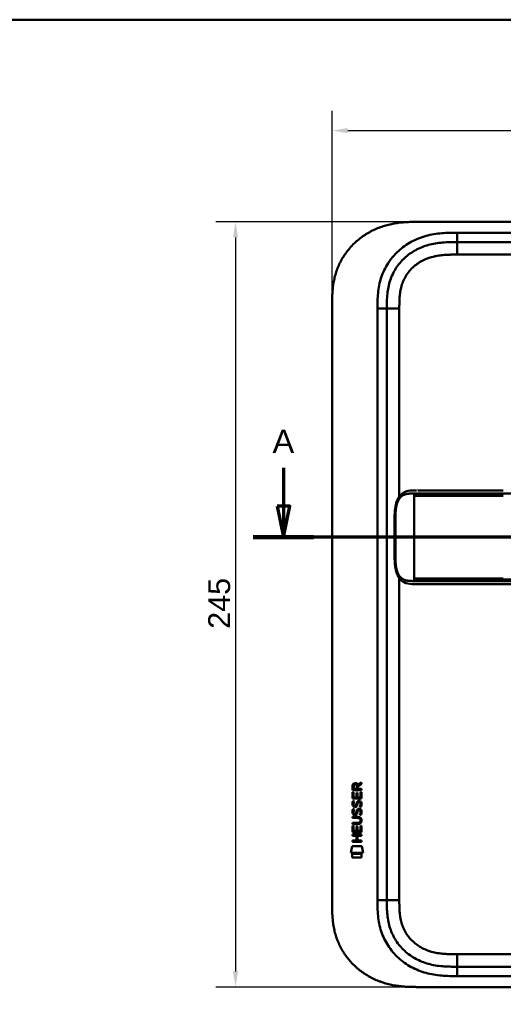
# Model space of a CAD drawing. Header units: millimetres. Extents: x 20 to 833, y 20 to 574.
# Tile 8 of 10: x 429 to 584, y 259 to 574. Entities that reach past the tile are written whole.
import ezdxf

# ---------------------------------------------------------------- set-up
doc = ezdxf.new("R2010")
doc.units = ezdxf.units.MM
doc.header["$LTSCALE"] = 2
for name, color, linetype, lineweight in [('Bemaßungen(DIN)', 7, 'Continuous', 25), ('Schnittansichtslinien(DIN)', 7, 'Continuous', 70), ('Sichtbare Kanten(DIN)', 7, 'Continuous', 50), ('Sichtbare tangentiale Kanten(DIN)', 7, 'Continuous', 50), ('Skizziergeometrie(DIN)', 7, 'Continuous', 50)]:
    doc.layers.add(name, color=color, linetype=linetype, lineweight=lineweight)
doc.styles.add('Aktuell-DINGroßer Text', font='arial.ttf')
doc.styles.add('STANDARD-DIN~0', font='arial.ttf')
doc.dimstyles.new('CAD-LAN', dxfattribs={"dimscale": 2, "dimtxt": 3.5, "dimasz": 2.5, "dimexe": 3.175, "dimexo": 0, "dimgap": 0.8, "dimtad": 1, "dimrnd": 1e-08, "dimtxsty": 'STANDARD-DIN~0', "dimcen": 0.09, "dimdle": 10, "dimclrd": 250, "dimclre": 250, "dimclrt": 250, "dimadec": 0, "dimazin": 2, "dimtfac": 1, "dimtmove": 0, "dimatfit": 3, "dimfxl": 1, "dimtolj": 1, "dimtzin": 0, "dimlwd": 25, "dimlwe": 25, "dimarcsym": 0})

# ---------------------------------------------------------------- blocks, each defined once
blk = doc.blocks.new('Ränder Standardrahmen')
at = {"layer": 'Skizziergeometrie(DIN)', "flags": 128}
blk.add_lwpolyline([(10, 10), (10, 287), (410, 287), (410, 10), (10, 10)], dxfattribs=at)
blk = doc.blocks.new('2DTransSchnitt0')
at = {"layer": 'Schnittansichtslinien(DIN)', "linetype": 'Continuous'}
for p, q in [((256.86, 215.25), (256.86, 209.14)), ((379.01, 215.25), (379.01, 209.14)), ((255.86, 209.14), (256.86, 204.14)), ((257.86, 209.14), (255.86, 209.14)), ((256.86, 209.14), (256.86, 204.14)), ((256.86, 204.14), (257.86, 209.14)), ((378.01, 209.14), (379.01, 204.14)), ((380.01, 209.14), (378.01, 209.14)), ((379.01, 209.14), (379.01, 204.14)), ((379.01, 204.14), (380.01, 209.14)), ((383.84, 204.14), (252.02, 204.14))]:
    blk.add_line(p, q, dxfattribs=at)
at = {"layer": 'Schnittansichtslinien(DIN)', "linetype": 'Continuous', "lineweight": 140}
for p, q in [((261.69, 204.14), (252.02, 204.14)), ((383.84, 204.14), (374.17, 204.14))]:
    blk.add_line(p, q, dxfattribs=at)
at = {"layer": 'Schnittansichtslinien(DIN)', "linetype": 'Continuous', "flags": 128}
for points in [[(255.86, 209.14), (256.86, 204.14), (257.86, 209.14), (255.86, 209.14)], [(378.01, 209.14), (379.01, 204.14), (380.01, 209.14), (378.01, 209.14)]]:
    blk.add_lwpolyline(points, dxfattribs=at)
at = {"layer": 'Schnittansichtslinien(DIN)'}
for points in [[(255.86, 209.14), (256.86, 204.14), (257.86, 209.14), (255.86, 209.14)], [(378.01, 209.14), (379.01, 204.14), (380.01, 209.14), (378.01, 209.14)]]:
    blk.add_solid(points, dxfattribs=at)
at = {"layer": 'Schnittansichtslinien(DIN)', "char_height": 3.73, "attachment_point": 7, "style": 'Aktuell-DINGroßer Text'}
for insert in [(255.11, 217.64), (377.25, 217.64)]:
    blk.add_mtext('A', dxfattribs=dict(at, insert=insert))
blk = doc.blocks.new('*D22')
at = {"layer": 'Bemaßungen(DIN)', "color": 250, "linetype": 'Continuous', "lineweight": 25, "true_color": 0x3f3f3f, "transparency": 16777216}
for p, q in [((529.31, 482.5), (529.31, 544.85)), ((743.31, 482.5), (743.31, 544.85)), ((534.31, 538.5), (738.31, 538.5))]:
    blk.add_line(p, q, dxfattribs=at)
at = {"layer": 'Bemaßungen(DIN)', "color": 250, "linetype": 'Continuous', "true_color": 0x3f3f3f, "transparency": 16777216}
for points in [[(534.31, 539.33), (534.31, 537.66), (529.31, 538.5)], [(738.31, 539.33), (738.31, 537.66), (743.31, 538.5)]]:
    blk.add_solid(points, dxfattribs=at)
at = {"layer": 'Defpoints', "color": 0, "linetype": 'Continuous', "transparency": 16777216}
for p in [(743.31, 538.5), (529.31, 482.5), (743.31, 482.5)]:
    blk.add_point(p, dxfattribs=at)
at = {"layer": 'Bemaßungen(DIN)', "color": 250, "linetype": 'Continuous', "lineweight": 25, "true_color": 0x3f3f3f, "transparency": 16777216, "insert": (628.53, 547.12), "char_height": 7, "attachment_point": 1, "style": 'STANDARD-DIN~0'}
blk.add_mtext('\\A1;214', dxfattribs=at)
blk = doc.blocks.new('*D23')
at = {"layer": 'Bemaßungen(DIN)', "color": 250, "linetype": 'Continuous', "lineweight": 25, "true_color": 0x3f3f3f, "transparency": 16777216}
for p, q in [((556.35, 509.28), (492.03, 509.28)), ((498.38, 504.28), (498.38, 269.28)), ((556.35, 264.28), (492.03, 264.28))]:
    blk.add_line(p, q, dxfattribs=at)
at = {"layer": 'Bemaßungen(DIN)', "color": 250, "linetype": 'Continuous', "true_color": 0x3f3f3f, "transparency": 16777216}
for points in [[(497.54, 504.28), (499.21, 504.28), (498.38, 509.28)], [(497.54, 269.28), (499.21, 269.28), (498.38, 264.28)]]:
    blk.add_solid(points, dxfattribs=at)
at = {"layer": 'Defpoints', "color": 0, "linetype": 'Continuous', "transparency": 16777216}
for p in [(556.35, 509.28), (498.38, 264.28), (556.35, 264.28)]:
    blk.add_point(p, dxfattribs=at)
at = {"layer": 'Bemaßungen(DIN)', "color": 250, "linetype": 'Continuous', "lineweight": 25, "true_color": 0x3f3f3f, "transparency": 16777216, "insert": (489.63, 378.96), "char_height": 7, "attachment_point": 1, "rotation": 90, "style": 'STANDARD-DIN~0'}
blk.add_mtext('\\A1;245', dxfattribs=at)

msp = doc.modelspace()

# ---------------------------------------------------------------- linework, layer by layer
at = {"layer": 'Sichtbare Kanten(DIN)'}
for p, q in [((715.272, 509.281), (556.35, 509.281)), ((714.273, 502.781), (569.349, 502.781)), ((529.311, 291.065), (529.311, 482.496)), ((546.811, 481.496), (546.811, 292.065)), ((556.687, 423.284), (556.686, 423.284)), ((584.096, 393.284), (710.948, 393.284)), ((535.845, 327.354), (535.847, 328.668)), ((536.196, 328.624), (536.195, 327.736)), ((537.212, 327.735), (537.213, 328.623)), ((537.51, 328.984), (538.705, 329.774)), ((537.563, 328.585), (537.562, 327.734)), ((538.705, 329.34), (537.563, 328.585)), ((538.705, 329.774), (538.705, 329.34)), ((535.843, 324.624), (535.844, 326.628)), ((535.844, 326.628), (536.193, 326.628)), ((538.703, 327.352), (535.845, 327.354)), ((536.193, 326.628), (536.191, 325.001)), ((536.191, 325.001), (537.086, 325)), ((536.195, 327.736), (537.212, 327.735)), ((537.086, 325), (537.087, 326.447)), ((537.087, 326.447), (537.436, 326.447)), ((537.436, 326.447), (537.435, 325)), ((537.435, 325), (538.353, 324.999)), ((537.562, 327.734), (538.704, 327.734)), ((538.353, 324.999), (538.354, 326.646)), ((538.354, 326.646), (538.703, 326.646)), ((538.703, 326.646), (538.701, 324.622)), ((538.704, 327.734), (538.703, 327.352)), ((538.701, 324.622), (535.843, 324.624)), ((536.015, 323.85), (536.353, 323.75)), ((536.211, 322.519), (536.218, 322.501)), ((536.895, 322.421), (536.906, 322.438)), ((537.943, 323.547), (537.931, 323.547)), ((535.838, 318.396), (535.838, 318.773)), ((535.838, 318.773), (537.484, 318.772)), ((536.013, 321.304), (536.351, 321.203)), ((536.209, 319.972), (536.216, 319.955)), ((536.893, 319.874), (536.904, 319.891)), ((537.941, 321.001), (537.929, 321.001)), ((535.834, 313.886), (535.836, 315.891)), ((535.836, 316.462), (535.836, 316.839)), ((535.836, 316.839), (537.506, 316.837)), ((537.482, 316.46), (535.836, 316.462)), ((535.836, 315.891), (536.184, 315.89)), ((537.507, 318.395), (535.838, 318.396)), ((536.184, 315.89), (536.183, 314.263)), ((537.078, 314.262), (537.079, 315.709)), ((537.079, 315.709), (537.427, 315.709)), ((537.427, 315.709), (537.426, 314.262)), ((538.345, 314.261), (538.346, 315.909)), ((538.346, 315.909), (538.694, 315.908)), ((538.387, 317.61), (538.387, 317.62)), ((538.694, 315.908), (538.693, 313.884)), ((535.832, 312.716), (535.832, 313.093)), ((535.832, 313.093), (538.691, 313.091)), ((537.075, 312.715), (535.832, 312.716)), ((538.693, 313.884), (535.834, 313.886)), ((536.183, 314.263), (537.078, 314.262)), ((537.074, 311.157), (537.075, 312.715)), ((537.426, 314.262), (538.345, 314.261)), ((537.431, 312.715), (537.43, 311.157)), ((538.691, 312.714), (537.431, 312.715)), ((538.691, 313.091), (538.691, 312.714)), ((535.299, 307.204), (535.758, 309.337)), ((535.758, 309.337), (538.765, 309.334)), ((535.83, 310.781), (535.831, 311.158)), ((538.689, 310.779), (535.83, 310.781)), ((535.831, 311.158), (537.074, 311.157)), ((537.43, 311.157), (538.689, 311.156)), ((538.689, 311.156), (538.689, 310.779)), ((538.765, 309.334), (539.214, 307.201)), ((539.214, 307.201), (535.299, 307.204)), ((535.758, 305.776), (535.759, 306.918)), ((535.759, 306.918), (538.756, 306.916)), ((538.756, 306.916), (538.755, 305.774)), ((538.755, 305.774), (535.758, 305.776)), ((569.349, 270.781), (714.273, 270.781)), ((556.35, 264.281), (715.272, 264.281))]:
    msp.add_line(p, q, dxfattribs=at)
for centre, major_axis, ratio, start_param, end_param in [((537.374, 327.851), (-0.976, 1.274), 0.5180415, 5.9043613, 6.8771057), ((535.981, 327.77), (1.242, 1.64), 0.5994938, 5.878165, 6.7089725), ((537.477, 325.629), (1.103, 3.296), 0.2312948, 2.8124619, 2.8734213), ((536.956, 323.312), (0.574, 1.004), 0.5438409, 2.7534304, 3.2137241), ((536.836, 322.445), (0.098, 0.139), 0.3641716, 4.4844927, 4.7925708), ((537.283, 321.86), (0.839, 1.642), 0.4591024, 5.9761877, 6.4975755), ((537.561, 323.329), (1.192, 3.54), 0.2215161, 2.8263053, 2.8854462), ((536.962, 320.775), (0.583, 1.012), 0.541605, 2.7569093, 3.2147406), ((536.834, 319.899), (0.098, 0.139), 0.3641716, 4.4844927, 4.7925708), ((533.663, 314.098), (4.814, 4.313), 0.3742661, 5.9599282, 6.6783921), ((537.283, 319.316), (0.838, 1.64), 0.4594521, 5.9760112, 6.497704), ((533.667, 321.142), (4.808, -4.323), 0.3742014, 5.888113, 6.6064523), ((514.954, 337.447), (23.266, -20.361), 0.1371339, 6.127502, 6.402435)]:
    msp.add_ellipse(centre, major_axis=major_axis, ratio=ratio, start_param=start_param, end_param=end_param, dxfattribs=at)
for points, degree, knots in [([(556.35, 509.281), (555.764, 509.278), (554.586, 509.265), (553.096, 509.201), (551.598, 509.087), (550.395, 508.948), (548.891, 508.706), (547.691, 508.454), (546.201, 508.059), (545.021, 507.678), (543.571, 507.117), (542.433, 506.601), (541.048, 505.873), (539.973, 505.224), (538.681, 504.335), (537.691, 503.563), (536.517, 502.526), (535.632, 501.643), (534.6, 500.479), (533.836, 499.502), (532.964, 498.232), (532.335, 497.181), (531.637, 495.83), (531.149, 494.725), (530.629, 493.32), (530.283, 492.181), (529.935, 490.748), (529.721, 489.596), (529.525, 488.156), (529.421, 487.008), (529.344, 485.582), (529.311, 484.167), (529.311, 483.051), (529.311, 482.496)], 3, [0.00000689, 0.00000689, 0.00000689, 0.00000689, 0.0407043, 0.08140172, 0.10175042, 0.14244784, 0.16279654, 0.20349396, 0.22384266, 0.26454008, 0.28488878, 0.3255862, 0.3459349, 0.38663232, 0.40698102, 0.44767844, 0.46802714, 0.50872456, 0.52907326, 0.56977068, 0.59011938, 0.6308168, 0.6511655, 0.69186291, 0.71221162, 0.75290903, 0.77325774, 0.81395515, 0.83430386, 0.87500127, 0.89534998, 0.93604739, 0.97674481, 0.97674481, 0.97674481, 0.97674481]), ([(569.349, 502.781), (568.544, 502.781), (566.948, 502.779), (564.61, 502.672), (562.345, 502.396), (559.428, 501.758), (555.994, 500.396), (552.409, 497.853), (549.579, 494.511), (548.02, 491.232), (547.273, 488.404), (546.943, 486.186), (546.812, 483.88), (546.811, 482.296), (546.811, 481.496)], 3, [59.6158828, 59.6158828, 59.6158828, 59.6158828, 59.8593849, 60.1028861, 60.3463874, 60.5898887, 61.0768912, 61.5638938, 62.0508963, 62.5378989, 62.7814001, 63.0249014, 63.2684027, 63.5119054, 63.5119054, 63.5119054, 63.5119054]), ([(556.304, 393.284), (556.304, 393.284), (556.303, 393.284), (556.303, 393.284), (556.303, 393.284), (556.303, 393.284), (556.303, 393.284), (556.302, 393.284), (556.302, 393.284), (556.302, 393.284), (556.301, 393.284), (556.3, 393.284), (556.299, 393.284), (556.297, 393.284), (556.296, 393.284), (556.29, 393.284), (556.286, 393.284), (556.27, 393.284), (556.258, 393.284), (556.211, 393.284), (556.177, 393.284), (556.04, 393.284), (555.937, 393.284), (555.526, 393.287), (555.218, 393.292), (554.002, 393.351), (553.11, 393.493), (551.916, 394.095), (551.527, 394.378), (550.748, 395.197), (550.376, 395.801), (549.865, 397.082), (549.691, 397.742), (549.449, 399.133), (549.381, 399.877), (549.294, 401.657), (549.302, 402.704), (549.302, 406.399), (549.302, 409.052), (549.302, 413.637), (549.237, 415.618), (549.58, 418.32), (549.753, 419.129), (550.245, 420.49), (550.558, 421.073), (551.267, 421.959), (551.658, 422.296), (552.569, 422.834), (553.107, 423.016), (554.412, 423.266), (555.207, 423.282), (556.056, 423.284), (556.104, 423.284), (556.177, 423.284), (556.201, 423.284), (556.238, 423.284), (556.251, 423.284), (556.269, 423.284), (556.276, 423.284), (556.285, 423.284), (556.289, 423.284), (556.294, 423.284), (556.295, 423.284), (556.298, 423.284), (556.299, 423.284), (556.301, 423.284), (556.301, 423.284), (556.302, 423.284), (556.302, 423.284), (556.303, 423.284), (556.303, 423.284), (556.303, 423.284), (556.303, 423.284), (556.304, 423.284), (556.304, 423.284), (556.304, 423.284)], 3, [0, 0, 0, 0, 0.0000252, 0.0000252, 0.0000657, 0.0000657, 0.0001082, 0.0001082, 0.0001738, 0.0001738, 0.0002867, 0.0002867, 0.0005136, 0.0005136, 0.0010499, 0.0010499, 0.0026039, 0.0026039, 0.0072616, 0.0072616, 0.0212292, 0.0212292, 0.0631285, 0.0631285, 0.1888417, 0.1888417, 0.5689951, 0.5689951, 0.7719774, 0.7719774, 1.0315425, 1.0315425, 1.2481307, 1.2481307, 1.4719729, 1.4719729, 1.7848025, 1.7848025, 2.5805266, 2.5805266, 3.160554, 3.160554, 3.4157877, 3.4157877, 3.6519695, 3.6519695, 3.8657989, 3.8657989, 4.1108827, 4.1108827, 4.4368692, 4.4368692, 4.4566519, 4.4566519, 4.4665438, 4.4665438, 4.471493, 4.471493, 4.4739733, 4.4739733, 4.4752207, 4.4752207, 4.4758524, 4.4758524, 4.4761765, 4.4761765, 4.4763467, 4.4763467, 4.476439, 4.476439, 4.4764904, 4.4764904, 4.4765188, 4.4765188, 4.4765488, 4.4765488, 4.4765488, 4.4765488]), ([(556.686, 423.284), (556.686, 423.284), (556.686, 423.284), (556.686, 423.284), (556.686, 423.284), (556.687, 423.284), (556.687, 423.284), (556.687, 423.284), (556.688, 423.284), (556.689, 423.284), (556.691, 423.284), (556.696, 423.284), (556.701, 423.284), (556.719, 423.284), (556.734, 423.284), (556.791, 423.284), (556.835, 423.284), (557.015, 423.284), (557.155, 423.284), (557.352, 423.284), (557.404, 423.284), (557.462, 423.284), (557.463, 423.284), (557.466, 423.284), (557.467, 423.284), (557.468, 423.284), (557.468, 423.284), (557.468, 423.284), (557.468, 423.284), (557.468, 423.284), (557.468, 423.284), (557.468, 423.284)], 3, [0.00004605, 0.00004605, 0.00004605, 0.00004605, 0.00007374, 0.00007374, 0.00011546, 0.00011546, 0.00021806, 0.00021806, 0.00046152, 0.00046152, 0.00119141, 0.00119141, 0.00337949, 0.00337949, 0.00994164, 0.00994164, 0.02962738, 0.02962738, 0.08869946, 0.08869946, 0.11084283, 0.11084283, 0.1113618, 0.1113618, 0.11175127, 0.11175127, 0.11179812, 0.11179812, 0.11181175, 0.11181175, 0.11182181, 0.11182181, 0.11182181, 0.11182181]), ([(557.468, 423.284), (557.854, 423.284), (558.221, 423.284), (559.025, 423.284), (559.445, 423.284), (560.71, 423.284), (561.598, 423.284), (564.471, 423.284), (566.552, 423.284), (571.699, 423.284), (574.808, 423.284), (579.969, 423.284), (582.033, 423.284), (584.096, 423.284)], 3, [0, 0, 0, 0, 0.1534173, 0.1534173, 0.3047718, 0.3047718, 0.5966116, 0.5966116, 1.2249955, 1.2249955, 2.1545342, 2.1545342, 2.7736042, 2.7736042, 2.7736042, 2.7736042]), ([(556.321, 393.284), (556.321, 393.284), (556.443, 393.284), (556.686, 393.284), (557.006, 393.284), (557.333, 393.284), (557.67, 393.284), (557.883, 393.284), (557.965, 393.284)], 5, [25.64076517, 25.64076517, 25.64076517, 25.64076517, 25.64076517, 25.64076517, 25.64100059, 25.73520442, 25.82940824, 25.88784541, 25.88784541, 25.88784541, 25.88784541, 25.88784541, 25.88784541]), ([(584.092, 393.284), (580.159, 393.284), (576.217, 393.284), (570.057, 393.284), (567.817, 393.284), (564.137, 393.284), (562.655, 393.284), (560.472, 393.284), (559.704, 393.284), (558.751, 393.284), (558.52, 393.284), (558.22, 393.284), (558.146, 393.284), (558.049, 393.284), (558.025, 393.284), (557.993, 393.284), (557.985, 393.284), (557.974, 393.284), (557.971, 393.284), (557.968, 393.284), (557.967, 393.284), (557.966, 393.284), (557.966, 393.284), (557.965, 393.284), (557.965, 393.284), (557.965, 393.284), (557.965, 393.284), (557.965, 393.284)], 3, [0, 0, 0, 0, 1.1803051, 1.1803051, 1.8522102, 1.8522102, 2.3111703, 2.3111703, 2.5747937, 2.5747937, 2.6623324, 2.6623324, 2.6914953, 2.6914953, 2.7012157, 2.7012157, 2.7044558, 2.7044558, 2.705536, 2.705536, 2.7058961, 2.7058961, 2.7060162, 2.7060162, 2.7060562, 2.7060562, 2.7060873, 2.7060873, 2.7060873, 2.7060873]), ([(538.387, 317.62), (538.387, 317.666), (538.385, 317.713), (538.369, 317.849), (538.346, 317.936), (538.272, 318.087), (538.226, 318.148), (538.106, 318.254), (538.035, 318.294), (537.818, 318.378), (537.658, 318.395), (537.507, 318.395)], 3, [0, 0, 0, 0, 0.01400423, 0.01400423, 0.0408947, 0.0408947, 0.06439039, 0.06439039, 0.08887549, 0.08887549, 0.13413559, 0.13413559, 0.13413559, 0.13413559]), ([(529.311, 291.065), (529.311, 290.511), (529.311, 289.394), (529.344, 287.98), (529.421, 286.553), (529.525, 285.405), (529.721, 283.966), (529.935, 282.814), (530.283, 281.38), (530.629, 280.241), (531.149, 278.836), (531.637, 277.731), (532.335, 276.381), (532.965, 275.329), (533.836, 274.059), (534.6, 273.083), (535.632, 271.918), (536.517, 271.035), (537.691, 269.999), (538.681, 269.226), (539.973, 268.337), (541.048, 267.689), (542.433, 266.96), (543.571, 266.444), (545.021, 265.883), (546.201, 265.502), (547.691, 265.107), (548.891, 264.855), (550.395, 264.613), (551.598, 264.475), (553.096, 264.36), (554.586, 264.296), (555.764, 264.283), (556.35, 264.281)], 3, [0.02325842, 0.02325842, 0.02325842, 0.02325842, 0.06395557, 0.10465272, 0.12500129, 0.16569844, 0.18604701, 0.22674416, 0.24709273, 0.28778988, 0.30813845, 0.3488356, 0.36918417, 0.40988132, 0.43022989, 0.47092704, 0.49127561, 0.53197276, 0.55232133, 0.59301848, 0.61336705, 0.6540642, 0.67441277, 0.71510992, 0.73545849, 0.77615564, 0.79650421, 0.83720136, 0.85754993, 0.89824708, 0.91859565, 0.9592928, 0.99998994, 0.99998994, 0.99998994, 0.99998994]), ([(546.811, 292.065), (546.811, 291.265), (546.812, 289.681), (546.943, 287.375), (547.273, 285.158), (548.02, 282.329), (549.579, 279.051), (552.41, 275.708), (555.994, 273.165), (559.428, 271.803), (562.345, 271.166), (564.61, 270.889), (566.948, 270.782), (568.544, 270.781), (569.349, 270.781)], 3, [0, 0, 0, 0, 0.2435013, 0.4870027, 0.730504, 0.9740054, 1.4610081, 1.9480107, 2.4350134, 2.9220161, 3.1655175, 3.4090188, 3.6525201, 3.8960223, 3.8960223, 3.8960223, 3.8960223])]:
    msp.add_open_spline(points, degree=degree, knots=knots, dxfattribs=at)
for points in [[(556.321, 423.284), (556.315, 423.284), (556.309, 423.284), (556.304, 423.284)], [(556.304, 393.284), (556.309, 393.284), (556.315, 393.284), (556.321, 393.284)], [(535.847, 328.668), (535.861, 329.109), (536.093, 329.571), (536.706, 329.571)], [(537.213, 328.623), (537.213, 328.896), (537.126, 329.221), (536.711, 329.222)], [(535.891, 322.372), (535.8, 322.612), (535.772, 322.846), (535.813, 323.174)], [(535.813, 323.174), (535.831, 323.313), (535.873, 323.52), (535.944, 323.693)], [(536.45, 321.911), (536.227, 321.944), (535.997, 322.089), (535.891, 322.372)], [(535.944, 323.693), (535.963, 323.743), (536.014, 323.85), (536.015, 323.85)], [(536.198, 323.285), (536.134, 323.033), (536.128, 322.809), (536.186, 322.593)], [(536.353, 323.75), (536.353, 323.75), (536.233, 323.423), (536.198, 323.285)], [(536.423, 322.289), (536.57, 322.229), (536.758, 322.264), (536.864, 322.379)], [(536.605, 321.898), (536.504, 321.9), (536.483, 321.906), (536.45, 321.911)], [(537.233, 322.263), (537.117, 322.053), (536.922, 321.894), (536.605, 321.898)], [(536.906, 322.438), (536.974, 322.547), (537.031, 322.711), (537.086, 322.956)], [(537.086, 322.956), (537.17, 323.324), (537.273, 323.535), (537.414, 323.703)], [(537.426, 322.806), (537.371, 322.566), (537.309, 322.401), (537.233, 322.263)], [(537.414, 323.703), (537.507, 323.813), (537.637, 323.885), (537.816, 323.909)], [(537.474, 323.004), (537.467, 322.974), (537.426, 322.808), (537.426, 322.806)], [(537.66, 323.429), (537.59, 323.341), (537.529, 323.202), (537.474, 323.004)], [(537.931, 323.547), (537.81, 323.547), (537.734, 323.514), (537.66, 323.429)], [(537.816, 323.909), (538.104, 323.948), (538.387, 323.847), (538.58, 323.531)], [(538.135, 321.964), (538.135, 321.964), (538.29, 322.218), (538.349, 322.503)], [(538.504, 321.878), (538.483, 321.882), (538.135, 321.964), (538.135, 321.964)], [(538.349, 322.503), (538.418, 322.836), (538.418, 323.112), (538.311, 323.31)], [(538.729, 322.596), (538.699, 322.265), (538.541, 321.935), (538.504, 321.878)], [(538.58, 323.531), (538.69, 323.35), (538.744, 323.131), (538.744, 322.862)], [(538.744, 322.862), (538.744, 322.777), (538.737, 322.691), (538.729, 322.596)], [(535.889, 319.825), (535.798, 320.066), (535.769, 320.299), (535.811, 320.627)], [(535.811, 320.627), (535.829, 320.767), (535.871, 320.974), (535.942, 321.147)], [(536.448, 319.365), (536.225, 319.397), (535.995, 319.543), (535.889, 319.825)], [(535.942, 321.147), (535.961, 321.196), (536.012, 321.304), (536.013, 321.304)], [(536.196, 320.739), (536.132, 320.486), (536.126, 320.262), (536.184, 320.046)], [(536.351, 321.203), (536.351, 321.203), (536.231, 320.877), (536.196, 320.739)], [(536.421, 319.742), (536.568, 319.682), (536.756, 319.718), (536.862, 319.832)], [(536.603, 319.352), (536.502, 319.353), (536.481, 319.36), (536.448, 319.365)], [(537.231, 319.716), (537.115, 319.506), (536.92, 319.348), (536.603, 319.352)], [(536.904, 319.891), (536.972, 320.001), (537.029, 320.164), (537.084, 320.409)], [(537.084, 320.409), (537.168, 320.777), (537.27, 320.989), (537.412, 321.156)], [(537.423, 320.259), (537.369, 320.019), (537.307, 319.854), (537.231, 319.716)], [(537.412, 321.156), (537.505, 321.266), (537.635, 321.339), (537.814, 321.363)], [(537.472, 320.458), (537.465, 320.428), (537.424, 320.261), (537.423, 320.259)], [(537.658, 320.883), (537.587, 320.794), (537.527, 320.656), (537.472, 320.458)], [(537.929, 321.001), (537.808, 321.001), (537.732, 320.968), (537.658, 320.883)], [(537.814, 321.363), (538.102, 321.401), (538.385, 321.301), (538.578, 320.984)], [(538.133, 319.418), (538.133, 319.418), (538.288, 319.672), (538.347, 319.957)], [(538.502, 319.331), (538.481, 319.336), (538.133, 319.418), (538.133, 319.418)], [(538.347, 319.957), (538.416, 320.29), (538.416, 320.566), (538.309, 320.763)], [(538.727, 320.049), (538.697, 319.718), (538.539, 319.389), (538.502, 319.331)], [(538.578, 320.984), (538.688, 320.804), (538.742, 320.585), (538.742, 320.315)], [(538.742, 320.315), (538.742, 320.23), (538.735, 320.144), (538.727, 320.049)]]:
    msp.add_open_spline(points, degree=3, dxfattribs=at)
at = {"layer": 'Sichtbare tangentiale Kanten(DIN)'}
for p, q in [((569.349, 502.781), (569.349, 505.781)), ((569.349, 505.781), (714.273, 505.781)), ((569.349, 498.781), (569.349, 502.781)), ((714.273, 498.781), (569.349, 498.781)), ((546.811, 481.496), (543.811, 481.496)), ((543.811, 292.065), (543.811, 481.496)), ((550.811, 481.496), (546.811, 481.496)), ((550.811, 481.496), (550.811, 421.382)), ((555.584, 421.834), (555.584, 422.294)), ((555.584, 421.834), (555.584, 421.534)), ((555.584, 421.534), (555.584, 395.034)), ((584.096, 422.294), (584.096, 421.837)), ((550.811, 395.186), (550.811, 292.065)), ((555.584, 395.034), (555.584, 394.734)), ((555.584, 394.274), (555.584, 394.734)), ((584.096, 394.731), (584.096, 394.274)), ((543.811, 292.065), (546.811, 292.065)), ((550.811, 292.065), (546.811, 292.065)), ((569.349, 274.781), (714.273, 274.781)), ((569.349, 274.781), (569.349, 270.781)), ((569.349, 270.781), (569.349, 267.781)), ((714.273, 267.781), (569.349, 267.781))]:
    msp.add_line(p, q, dxfattribs=at)
for points, degree, knots in [([(549.123, 498.531), (549.561, 499.02), (551.223, 500.7), (554.556, 503.062), (558.534, 504.637), (561.851, 505.359), (564.373, 505.666), (566.897, 505.78), (568.544, 505.781), (569.349, 505.781)], 3, [61.3761038, 61.3761038, 61.3761038, 61.3761038, 61.5638941, 62.0508967, 62.5378992, 62.7814005, 63.0249017, 63.268403, 63.5119057, 63.5119057, 63.5119057, 63.5119057]), ([(543.811, 481.496), (543.811, 482.296), (543.812, 483.943), (543.953, 486.477), (544.326, 489), (545.193, 492.29), (546.748, 495.562), (548.424, 497.752), (549.123, 498.531)], 3, [59.6158822, 59.6158822, 59.6158822, 59.6158822, 59.8593852, 60.1028865, 60.3463878, 60.589889, 61.0768916, 61.3761038, 61.3761038, 61.3761038, 61.3761038]), ([(569.349, 498.781), (569.186, 498.781), (569.022, 498.781), (568.858, 498.781), (568.416, 498.78), (567.973, 498.779), (567.531, 498.772), (567.378, 498.77), (567.226, 498.767), (567.074, 498.764), (566.997, 498.762), (566.921, 498.76), (566.845, 498.758), (566.769, 498.756), (566.693, 498.753), (566.613, 498.751), (566.304, 498.741), (566.009, 498.728), (565.704, 498.71), (565.696, 498.71), (565.689, 498.71), (565.681, 498.709), (565.064, 498.673), (564.476, 498.621), (563.883, 498.545), (563.874, 498.544), (563.864, 498.543), (563.855, 498.542), (563.255, 498.465), (562.663, 498.364), (562.073, 498.232), (562.068, 498.231), (562.062, 498.23), (562.057, 498.229), (561.458, 498.094), (560.862, 497.929), (560.282, 497.73), (560.279, 497.729), (560.275, 497.728), (560.272, 497.727), (559.685, 497.525), (559.104, 497.287), (558.545, 497.014), (557.986, 496.742), (557.441, 496.431), (556.922, 496.087), (556.402, 495.742), (555.904, 495.362), (555.436, 494.95), (554.966, 494.535), (554.521, 494.084), (554.115, 493.607), (553.711, 493.133), (553.338, 492.624), (553.007, 492.096), (552.678, 491.572), (552.384, 491.018), (552.135, 490.453), (551.888, 489.894), (551.678, 489.311), (551.509, 488.723), (551.508, 488.718), (551.507, 488.714), (551.505, 488.71), (551.339, 488.132), (551.211, 487.545), (551.112, 486.951), (551.111, 486.942), (551.109, 486.933), (551.108, 486.925), (551.012, 486.335), (550.945, 485.746), (550.9, 485.13), (550.899, 485.122), (550.899, 485.115), (550.898, 485.107), (550.876, 484.802), (550.86, 484.508), (550.848, 484.207), (550.835, 483.897), (550.827, 483.588), (550.821, 483.28), (550.811, 482.684), (550.811, 482.089), (550.811, 481.496)], 3, [0, 0, 0, 0, 0.0490861, 0.0490861, 0.0490861, 0.1818558, 0.1818558, 0.1818558, 0.2275663, 0.2275663, 0.2275663, 0.2504221, 0.2504221, 0.2504221, 0.2732779, 0.2732779, 0.2732779, 0.3625385, 0.3625385, 0.3625385, 0.364701, 0.364701, 0.364701, 0.5447622, 0.5447622, 0.5447622, 0.5475767, 0.5475767, 0.5475767, 0.7297298, 0.7297298, 0.7297298, 0.7313799, 0.7313799, 0.7313799, 0.9165087, 0.9165087, 0.9165087, 0.9175934, 0.9175934, 0.9175934, 1.1050048, 1.1050048, 1.1050048, 1.2924795, 1.2924795, 1.2924795, 1.479975, 1.479975, 1.479975, 1.6686942, 1.6686942, 1.6686942, 1.8566744, 1.8566744, 1.8566744, 2.0435423, 2.0435423, 2.0435423, 2.2286346, 2.2286346, 2.2286346, 2.2299611, 2.2299611, 2.2299611, 2.4117644, 2.4117644, 2.4117644, 2.4144823, 2.4144823, 2.4144823, 2.594841, 2.594841, 2.594841, 2.5970368, 2.5970368, 2.5970368, 2.6862842, 2.6862842, 2.6862842, 2.7781364, 2.7781364, 2.7781364, 2.9561211, 2.9561211, 2.9561211, 2.9561211]), ([(555.584, 394.274), (555.512, 394.274), (555.369, 394.274), (555.085, 394.274), (554.666, 394.277), (554.121, 394.296), (553.528, 394.351), (552.897, 394.474), (552.302, 394.677), (551.749, 394.98), (551.246, 395.392), (550.799, 395.924), (550.336, 396.717), (549.926, 397.845), (549.683, 399.153), (549.575, 400.538), (549.548, 401.905), (549.549, 403.01), (549.549, 403.943), (549.549, 404.904), (549.549, 405.908), (549.549, 407.029), (549.549, 408.284), (549.549, 409.538), (549.549, 410.659), (549.549, 411.664), (549.549, 412.624), (549.549, 413.558), (549.548, 414.663), (549.575, 416.03), (549.683, 417.415), (549.926, 418.724), (550.337, 419.852), (550.799, 420.644), (551.246, 421.176), (551.749, 421.589), (552.302, 421.891), (552.898, 422.095), (553.529, 422.218), (554.122, 422.272), (554.667, 422.291), (555.086, 422.294), (555.37, 422.294), (555.513, 422.294), (555.584, 422.294)], 5, [0, 0, 0, 0, 0, 0, 0.0545062, 0.1094177, 0.2192406, 0.3290635, 0.4388864, 0.5487092, 0.6585321, 0.768355, 0.8781779, 0.9880008, 1.0978237, 1.3174695, 1.5371153, 1.6469382, 1.7567611, 1.8192574, 1.8817537, 2.0067464, 2.131739, 2.2567317, 2.3817243, 2.506717, 2.6317096, 2.6942059, 2.7567023, 2.8665381, 2.9763739, 3.1960455, 3.4157171, 3.5255529, 3.6353887, 3.7452245, 3.8550603, 3.9648961, 4.0747319, 4.1845678, 4.2944036, 4.4042394, 4.4591573, 4.5135093, 4.5135093, 4.5135093, 4.5135093, 4.5135093, 4.5135093]), ([(555.584, 422.294), (555.792, 422.294), (556.003, 422.294), (556.22, 422.294), (556.435, 422.294), (556.656, 422.294), (556.883, 422.294), (557.338, 422.294), (557.821, 422.294), (558.33, 422.294), (558.839, 422.294), (559.374, 422.294), (559.929, 422.294), (560.484, 422.294), (561.06, 422.294), (561.647, 422.294), (562.234, 422.294), (562.834, 422.294), (563.44, 422.294), (564.047, 422.294), (564.661, 422.294), (565.28, 422.294), (565.9, 422.294), (566.524, 422.294), (567.152, 422.294), (567.779, 422.294), (568.408, 422.294), (569.038, 422.294), (569.667, 422.294), (570.296, 422.294), (570.924, 422.294), (571.553, 422.294), (572.18, 422.294), (572.807, 422.294), (573.434, 422.294), (574.06, 422.294), (574.686, 422.294), (575.312, 422.294), (575.938, 422.294), (576.563, 422.294), (577.189, 422.294), (577.814, 422.294), (578.44, 422.294), (579.066, 422.294), (579.692, 422.294), (580.318, 422.294), (580.945, 422.294), (581.571, 422.294), (582.199, 422.294), (582.831, 422.294), (583.463, 422.294), (584.096, 422.294)], 3, [0.0000008, 0.0000008, 0.0000008, 0.0000008, 0.0947641, 0.0947641, 0.0947641, 0.1889624, 0.1889624, 0.1889624, 0.3773589, 0.3773589, 0.3773589, 0.5657555, 0.5657555, 0.5657555, 0.754152, 0.754152, 0.754152, 0.9425486, 0.9425486, 0.9425486, 1.1309451, 1.1309451, 1.1309451, 1.3193417, 1.3193417, 1.3193417, 1.5077382, 1.5077382, 1.5077382, 1.6961348, 1.6961348, 1.6961348, 1.8845313, 1.8845313, 1.8845313, 2.0729279, 2.0729279, 2.0729279, 2.2613244, 2.2613244, 2.2613244, 2.449721, 2.449721, 2.449721, 2.6381175, 2.6381175, 2.6381175, 2.8265141, 2.8265141, 2.8265141, 3.0164113, 3.0164113, 3.0164113, 3.0164113]), ([(584.096, 421.837), (583.719, 421.837), (582.964, 421.837), (581.831, 421.837), (580.32, 421.837), (578.43, 421.837), (576.54, 421.837), (574.65, 421.836), (572.761, 421.836), (570.875, 421.836), (568.996, 421.836), (567.125, 421.835), (565.269, 421.835), (563.44, 421.835), (561.655, 421.834), (559.6, 421.834), (558.015, 421.834), (556.867, 421.834), (556.081, 421.834), (555.584, 421.834)], 5, [0, 0, 0, 0, 0, 0, 0.188639, 0.3776471, 0.5666552, 0.7556633, 0.9446714, 1.1336795, 1.3226876, 1.5116957, 1.7007038, 1.8897119, 2.07872, 2.2677281, 2.4567361, 2.6457442, 3.0237604, 3.0237604, 3.0237604, 3.0237604, 3.0237604, 3.0237604]), ([(555.584, 421.534), (556.412, 421.534), (557.341, 421.534), (558.368, 421.534), (558.881, 421.534), (559.418, 421.534), (559.971, 421.534), (560.525, 421.534), (561.095, 421.535), (561.678, 421.535), (562.26, 421.535), (562.855, 421.535), (563.456, 421.535), (564.058, 421.536), (564.668, 421.536), (565.281, 421.536), (565.895, 421.536), (566.513, 421.537), (567.134, 421.537), (567.755, 421.537), (568.378, 421.537), (569.002, 421.538), (569.627, 421.538), (570.253, 421.538), (570.88, 421.538), (571.507, 421.539), (572.136, 421.539), (572.764, 421.539), (573.393, 421.539), (574.022, 421.539), (574.652, 421.539), (575.281, 421.54), (575.911, 421.54), (576.541, 421.54), (577.171, 421.54), (577.801, 421.54), (578.431, 421.54), (579.061, 421.54), (579.691, 421.54), (580.321, 421.54), (580.951, 421.54), (581.581, 421.54), (582.211, 421.54), (582.839, 421.54), (583.468, 421.54), (584.096, 421.54)], 3, [-0.0090822, -0.0090822, -0.0090822, -0.0090822, 0.368934, 0.368934, 0.368934, 0.5579421, 0.5579421, 0.5579421, 0.7469502, 0.7469502, 0.7469502, 0.9359583, 0.9359583, 0.9359583, 1.1249664, 1.1249664, 1.1249664, 1.3139745, 1.3139745, 1.3139745, 1.5029826, 1.5029826, 1.5029826, 1.6919907, 1.6919907, 1.6919907, 1.8809988, 1.8809988, 1.8809988, 2.0700069, 2.0700069, 2.0700069, 2.259015, 2.259015, 2.259015, 2.4480231, 2.4480231, 2.4480231, 2.6370312, 2.6370312, 2.6370312, 2.8260393, 2.8260393, 2.8260393, 3.0147053, 3.0147053, 3.0147053, 3.0147053]), ([(584.096, 422.294), (594.052, 422.294), (604.036, 422.294), (613.983, 422.294), (634.412, 422.294), (654.886, 422.294), (675.324, 422.294), (681.908, 422.294), (688.499, 422.294), (695.096, 422.294), (700.401, 422.294), (705.716, 422.295), (710.948, 422.294)], 3, [23.2299829, 23.2299829, 23.2299829, 23.2299829, 26.2168354, 26.2168354, 26.2168354, 32.3515912, 32.3515912, 32.3515912, 34.3279835, 34.3279835, 34.3279835, 35.9173864, 35.9173864, 35.9173864, 35.9173864]), ([(584.096, 395.028), (583.725, 395.028), (582.982, 395.028), (581.867, 395.028), (580.38, 395.028), (578.52, 395.028), (576.661, 395.028), (574.802, 395.028), (572.945, 395.029), (571.091, 395.03), (569.244, 395.03), (567.406, 395.031), (565.58, 395.032), (563.415, 395.033), (560.954, 395.034), (558.883, 395.034), (557.315, 395.034), (556.21, 395.034), (555.653, 395.034), (555.584, 395.034)], 5, [33.3326459, 33.3326459, 33.3326459, 33.3326459, 33.3326459, 33.3326459, 33.5183492, 33.7042495, 33.8901497, 34.07605, 34.2619502, 34.4478505, 34.6337508, 34.819651, 35.0055513, 35.1914515, 35.3773518, 35.5632521, 35.9350526, 36.3068531, 36.3566848, 36.3566848, 36.3566848, 36.3566848, 36.3566848, 36.3566848]), ([(555.584, 394.734), (555.698, 394.734), (555.807, 394.734), (555.919, 394.734), (556.755, 394.734), (557.691, 394.734), (558.721, 394.734), (559.751, 394.734), (560.864, 394.734), (562.019, 394.733), (562.597, 394.733), (563.185, 394.733), (563.78, 394.733), (564.374, 394.733), (564.975, 394.733), (565.58, 394.733), (566.185, 394.733), (566.793, 394.733), (567.404, 394.733), (568.015, 394.732), (568.628, 394.732), (569.242, 394.732), (569.857, 394.732), (570.473, 394.732), (571.089, 394.732), (571.706, 394.732), (572.324, 394.732), (572.943, 394.732), (573.562, 394.732), (574.181, 394.732), (574.8, 394.731), (575.42, 394.731), (576.04, 394.731), (576.66, 394.731), (577.28, 394.731), (577.9, 394.731), (578.52, 394.731), (579.14, 394.731), (579.76, 394.731), (580.38, 394.731), (581, 394.731), (581.62, 394.731), (582.239, 394.731), (582.859, 394.731), (583.478, 394.731), (584.096, 394.731)], 3, [0, 0, 0, 0, 0.0498317, 0.0498317, 0.0498317, 0.4216322, 0.4216322, 0.4216322, 0.7934328, 0.7934328, 0.7934328, 0.979333, 0.979333, 0.979333, 1.1652333, 1.1652333, 1.1652333, 1.3511335, 1.3511335, 1.3511335, 1.5370338, 1.5370338, 1.5370338, 1.7229341, 1.7229341, 1.7229341, 1.9088343, 1.9088343, 1.9088343, 2.0947346, 2.0947346, 2.0947346, 2.2806348, 2.2806348, 2.2806348, 2.4665351, 2.4665351, 2.4665351, 2.6524353, 2.6524353, 2.6524353, 2.8383356, 2.8383356, 2.8383356, 3.024121, 3.024121, 3.024121, 3.024121]), ([(584.096, 394.274), (584.091, 394.274), (584.086, 394.274), (584.081, 394.274), (583.453, 394.274), (582.825, 394.274), (582.198, 394.274), (581.571, 394.274), (580.944, 394.274), (580.317, 394.274), (579.691, 394.274), (579.065, 394.274), (578.439, 394.274), (577.813, 394.274), (577.188, 394.274), (576.562, 394.274), (575.937, 394.274), (575.311, 394.274), (574.685, 394.274), (574.059, 394.274), (573.433, 394.274), (572.806, 394.274), (572.179, 394.274), (571.552, 394.274), (570.924, 394.274), (570.296, 394.274), (569.667, 394.274), (569.037, 394.274), (568.408, 394.274), (567.778, 394.274), (567.151, 394.274), (566.524, 394.274), (565.899, 394.274), (565.28, 394.274), (564.66, 394.274), (564.046, 394.274), (563.439, 394.274), (562.832, 394.274), (562.233, 394.274), (561.646, 394.274), (561.058, 394.274), (560.483, 394.274), (559.928, 394.274), (559.372, 394.274), (558.837, 394.274), (558.328, 394.274), (557.82, 394.274), (557.337, 394.274), (556.882, 394.274), (556.655, 394.274), (556.434, 394.274), (556.218, 394.274), (556.002, 394.274), (555.792, 394.274), (555.584, 394.274)], 3, [0, 0, 0, 0, 0.0015017, 0.0015017, 0.0015017, 0.1899093, 0.1899093, 0.1899093, 0.378317, 0.378317, 0.378317, 0.5667246, 0.5667246, 0.5667246, 0.7551323, 0.7551323, 0.7551323, 0.9435399, 0.9435399, 0.9435399, 1.1319476, 1.1319476, 1.1319476, 1.3203553, 1.3203553, 1.3203553, 1.5087629, 1.5087629, 1.5087629, 1.6971706, 1.6971706, 1.6971706, 1.8855782, 1.8855782, 1.8855782, 2.0739859, 2.0739859, 2.0739859, 2.2623935, 2.2623935, 2.2623935, 2.4508012, 2.4508012, 2.4508012, 2.6392088, 2.6392088, 2.6392088, 2.8276165, 2.8276165, 2.8276165, 2.9218203, 2.9218203, 2.9218203, 3.0164288, 3.0164288, 3.0164288, 3.0164288]), ([(584.097, 394.731), (584.097, 394.731), (585.683, 394.731), (588.854, 394.731), (595.195, 394.731), (604.708, 394.731), (617.398, 394.731), (631.665, 394.731), (647.518, 394.731), (663.385, 394.731), (679.241, 394.731), (691.917, 394.731), (701.47, 394.732), (707.804, 394.731), (710.948, 394.732)], 5, [0, 0, 0, 0, 0, 0, 0.0001149, 0.7929364, 1.585758, 3.1714011, 4.7570442, 6.3426873, 7.9283304, 9.5139735, 11.0996166, 12.6881676, 12.6881676, 12.6881676, 12.6881676, 12.6881676, 12.6881676]), ([(710.948, 394.274), (705.654, 394.274), (700.378, 394.274), (695.094, 394.274), (675.745, 394.274), (656.396, 394.274), (637.031, 394.274), (624.026, 394.274), (611.06, 394.274), (598.05, 394.274), (593.401, 394.274), (588.741, 394.274), (584.096, 394.274)], 3, [0, 0, 0, 0, 1.5856418, 1.5856418, 1.5856418, 7.3915416, 7.3915416, 7.3915416, 11.2904322, 11.2904322, 11.2904322, 12.683632, 12.683632, 12.683632, 12.683632]), ([(569.349, 267.781), (568.544, 267.781), (566.897, 267.782), (564.373, 267.895), (561.851, 268.202), (558.534, 268.925), (554.556, 270.499), (550.364, 273.47), (547.031, 277.403), (545.193, 281.272), (544.326, 284.561), (543.953, 287.084), (543.812, 289.618), (543.811, 291.265), (543.811, 292.065)], 3, [0, 0, 0, 0, 0.2435028, 0.4870041, 0.7305055, 0.9740068, 1.4610095, 1.9480122, 2.4350149, 2.9220176, 3.1655189, 3.4090202, 3.6525216, 3.8960229, 3.8960229, 3.8960229, 3.8960229]), ([(550.811, 292.065), (550.811, 291.83), (550.811, 291.594), (550.811, 291.359), (550.812, 291.215), (550.812, 291.072), (550.814, 290.928), (550.814, 290.856), (550.815, 290.784), (550.815, 290.712), (550.817, 290.569), (550.819, 290.425), (550.821, 290.281), (550.823, 290.205), (550.824, 290.129), (550.826, 290.053), (550.828, 289.976), (550.83, 289.9), (550.832, 289.824), (550.836, 289.672), (550.841, 289.519), (550.848, 289.361), (550.86, 289.053), (550.876, 288.759), (550.898, 288.454), (550.899, 288.447), (550.899, 288.439), (550.9, 288.432), (550.945, 287.815), (551.012, 287.226), (551.108, 286.637), (551.109, 286.628), (551.111, 286.619), (551.112, 286.61), (551.211, 286.017), (551.339, 285.429), (551.505, 284.851), (551.507, 284.847), (551.508, 284.843), (551.509, 284.839), (551.678, 284.251), (551.888, 283.667), (552.135, 283.108), (552.384, 282.544), (552.678, 281.99), (553.007, 281.465), (553.338, 280.937), (553.711, 280.429), (554.115, 279.954), (554.52, 279.479), (554.965, 279.028), (555.434, 278.614), (555.902, 278.201), (556.401, 277.82), (556.921, 277.475), (557.441, 277.13), (557.986, 276.82), (558.545, 276.547), (559.104, 276.275), (559.685, 276.036), (560.271, 275.835), (560.275, 275.834), (560.278, 275.833), (560.282, 275.831), (560.861, 275.633), (561.458, 275.467), (562.057, 275.333), (562.062, 275.332), (562.068, 275.331), (562.073, 275.329), (562.662, 275.198), (563.255, 275.097), (563.855, 275.02), (563.864, 275.018), (563.873, 275.017), (563.883, 275.016), (564.476, 274.94), (565.064, 274.888), (565.681, 274.852), (565.688, 274.852), (565.696, 274.852), (565.703, 274.851), (566.009, 274.833), (566.303, 274.821), (566.604, 274.811), (566.914, 274.801), (567.223, 274.794), (567.53, 274.789), (568.139, 274.781), (568.744, 274.781), (569.349, 274.781)], 3, [0, 0, 0, 0, 0.0706021, 0.0706021, 0.0706021, 0.1137345, 0.1137345, 0.1137345, 0.1353008, 0.1353008, 0.1353008, 0.1784332, 0.1784332, 0.1784332, 0.2012935, 0.2012935, 0.2012935, 0.2241537, 0.2241537, 0.2241537, 0.2698741, 0.2698741, 0.2698741, 0.3591194, 0.3591194, 0.3591194, 0.3613149, 0.3613149, 0.3613149, 0.5416681, 0.5416681, 0.5416681, 0.544386, 0.544386, 0.544386, 0.7261845, 0.7261845, 0.7261845, 0.7275109, 0.7275109, 0.7275109, 0.9125996, 0.9125996, 0.9125996, 1.0994646, 1.0994646, 1.0994646, 1.2874424, 1.2874424, 1.2874424, 1.4758528, 1.4758528, 1.4758528, 1.6636517, 1.6636517, 1.6636517, 1.8511233, 1.8511233, 1.8511233, 2.0385317, 2.0385317, 2.0385317, 2.0396163, 2.0396163, 2.0396163, 2.2247423, 2.2247423, 2.2247423, 2.2263922, 2.2263922, 2.2263922, 2.408543, 2.408543, 2.408543, 2.4113526, 2.4113526, 2.4113526, 2.5914161, 2.5914161, 2.5914161, 2.5935787, 2.5935787, 2.5935787, 2.6828378, 2.6828378, 2.6828378, 2.7746209, 2.7746209, 2.7746209, 2.9561272, 2.9561272, 2.9561272, 2.9561272])]:
    msp.add_open_spline(points, degree=degree, knots=knots, dxfattribs=at)

# ---------------------------------------------------------------- block references
at = {"xscale": 2, "yscale": 2, "zscale": 2}
msp.add_blockref('Ränder Standardrahmen', (0, 0), dxfattribs=at)
at = {"layer": 'Schnittansichtslinien(DIN)', "xscale": 2, "yscale": 2, "zscale": 2}
msp.add_blockref('2DTransSchnitt0', (0, 0), dxfattribs=at)

# ---------------------------------------------------------------- dimensions: what is measured, and where the dimension line sits
at = {"layer": 'Bemaßungen(DIN)', "color": 250, "linetype": 'Continuous', "lineweight": 25, "true_color": 0x3f3f3f}
for base, p1, p2, angle, picture, middle in [((743.311, 538.496), (529.311, 482.496), (743.311, 482.496), 180, '*D22', (636.311, 538.496)), ((498.377, 264.281), (556.35, 509.281), (556.35, 264.281), 270, '*D23', (498.377, 386.781))]:
    dim = msp.add_linear_dim(base=base, p1=p1, p2=p2, angle=angle, dimstyle='CAD-LAN', override={"dimgap": 0.8, "dimdec": 2, "dimtol": 0, "dimlim": 0, "dimtp": 0, "dimtm": 0, "dimtdec": 2, "dimtofl": 0, "dimatfit": 1}, dxfattribs=at)
    dim.commit()
    dim.dimension.update_dxf_attribs({"geometry": picture, "text_midpoint": middle, "dimtype": 160})

doc.saveas('drawing.dxf')
